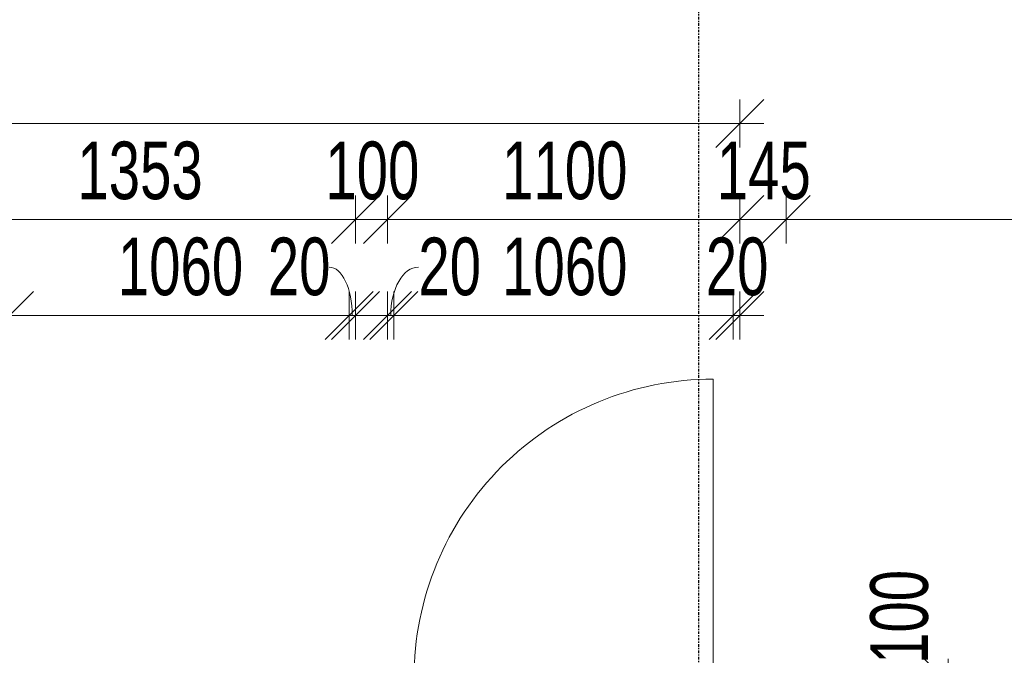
# Model space of a CAD drawing. Header units: millimetres. Extents: x -80560 to 110805, y -11020 to 52719.
# Tile 61 of 184: x 54374 to 57449, y 18236 to 20223. Entities that reach past the tile are written whole.
import ezdxf

# ---------------------------------------------------------------- set-up
doc = ezdxf.new("R2010")
doc.units = ezdxf.units.MM
doc.linetypes.add('CENTER2', pattern=[20, 8, -4, 4, -4])
for name, color, linetype, lineweight in [('A-ANNO-DIMS', 211, 'Continuous', 9), ('A-ANNO-DIMS-100', 211, 'Continuous', 9), ('A-DOOR', 31, 'Continuous', 18), ('S-GRID', 1, 'Continuous', 9)]:
    doc.layers.add(name, color=color, linetype=linetype, lineweight=lineweight)
doc.styles.add('Arial_5', font='arial.ttf', dxfattribs={"width": 0.7, "height": 180})
doc.dimstyles.new('n3o_1_8', dxfattribs={"dimscale": 304.8, "dimtxt": 183.646692, "dimasz": 0.492126, "dimexe": 0.246063, "dimexo": 0.0625, "dimgap": 0.032808, "dimtad": 1, "dimdec": 0, "dimdsep": 46, "dimtxsty": 'Arial_5', "dimblk1": 'OBLIQUE', "dimblk2": 'OBLIQUE', "dimsah": 1, "dimcen": 0.09, "dimdle": 0.246063, "dimazin": 0, "dimtfac": 1, "dimtdec": 4, "dimtix": 1, "dimtmove": 0, "dimatfit": 3, "dimfxl": 0.246063, "dimfxlon": 1, "dimtvp": 1, "dimtolj": 1, "dimtzin": 0, "dimarcsym": 2})
doc.dimstyles.new('n3o_1_8_2', dxfattribs={"dimscale": 304.8, "dimtxt": 183.646692, "dimasz": 0.492126, "dimexe": 0.246063, "dimexo": 0.0625, "dimgap": 0.032808, "dimtad": 1, "dimdec": 0, "dimdsep": 46, "dimtxsty": 'Arial_5', "dimblk1": 'OBLIQUE', "dimblk2": 'OBLIQUE', "dimsah": 1, "dimcen": 0.09, "dimdle": 0.246063, "dimazin": 0, "dimtfac": 1, "dimtdec": 4, "dimtix": 1, "dimtmove": 1, "dimatfit": 3, "dimfxl": 0.246063, "dimfxlon": 1, "dimtvp": 1, "dimtolj": 1, "dimtzin": 0, "dimarcsym": 2})
doc.dimstyles.new('n3o_1_8_3', dxfattribs={"dimscale": 304.8, "dimtxt": 183.646692, "dimasz": 0.492126, "dimexe": 0.246063, "dimexo": 0.0625, "dimgap": 0.032808, "dimtad": 1, "dimdec": 0, "dimdsep": 46, "dimtxsty": 'Arial_5', "dimblk1": 'OBLIQUE', "dimblk2": 'OBLIQUE', "dimsah": 1, "dimcen": 0.09, "dimdle": 0.246063, "dimazin": 0, "dimtfac": 1, "dimtdec": 4, "dimtix": 1, "dimtmove": 0, "dimatfit": 3, "dimfxl": 0.246063, "dimfxlon": 1, "dimtvp": 1, "dimtolj": 1, "dimtzin": 0, "dimarcsym": 2})

# ---------------------------------------------------------------- blocks, each defined once
blk = doc.blocks.new('00_n3o_symbool_swingangle - std-31745489-DO_01 eerste verdieping')
at = {"layer": 'A-DOOR'}
blk.add_line((-415, -10), (-415, -944), dxfattribs=at)
blk.add_arc((-415, -10), 934, 270, 0, dxfattribs=at)
blk = doc.blocks.new('DIMBLOCK239-DO_01 eerste verdieping')
at = {"layer": 'A-ANNO-DIMS-100'}
for p, q in [((54069.8, 19598), (54144.8, 19673)), ((54069.8, 19523), (54069.8, 19673)), ((55422.3, 19598), (55497.3, 19673)), ((55422.3, 19523), (55422.3, 19673)), ((54069.8, 19598), (53994.8, 19523)), ((54069.8, 19598), (55422.3, 19598)), ((54069.8, 19598), (54069.8, 19523)), ((55422.3, 19598), (55347.3, 19523)), ((55422.3, 19598), (55422.3, 19523))]:
    blk.add_line(p, q, dxfattribs=at)
at = {"layer": 'A-ANNO-DIMS-100', "color": 0, "insert": (54553.9, 19841.7), "char_height": 180, "width": 461.094, "attachment_point": 1, "line_spacing_factor": 0.941778, "style": 'Arial_5'}
blk.add_mtext('1353', dxfattribs=at)
blk = doc.blocks.new('_Oblique')
at = {"color": 0, "linetype": 'ByBlock', "lineweight": -2}
blk.add_line((-0.5, -0.5), (0.5, 0.5), dxfattribs=at)
blk = doc.blocks.new('DIMBLOCK240-DO_01 eerste verdieping')
at = {"layer": 'A-ANNO-DIMS-100'}
for p, q in [((55422.3, 19598), (55497.3, 19673)), ((55422.3, 19523), (55422.3, 19673)), ((55522.3, 19598), (55597.3, 19673)), ((55522.3, 19523), (55522.3, 19673)), ((55422.3, 19598), (55347.3, 19523)), ((55422.3, 19598), (55522.3, 19598)), ((55422.3, 19598), (55422.3, 19523)), ((55522.3, 19598), (55447.3, 19523)), ((55522.3, 19598), (55522.3, 19523))]:
    blk.add_line(p, q, dxfattribs=at)
at = {"layer": 'A-ANNO-DIMS-100', "color": 0, "insert": (55328.2, 19841.7), "char_height": 180, "width": 345.821, "attachment_point": 1, "line_spacing_factor": 0.941778, "style": 'Arial_5'}
blk.add_mtext('100', dxfattribs=at)
blk = doc.blocks.new('DIMBLOCK241-DO_01 eerste verdieping')
at = {"layer": 'A-ANNO-DIMS-100'}
for p, q in [((55522.3, 19598), (55597.3, 19673)), ((55522.3, 19523), (55522.3, 19673)), ((56622.3, 19598), (56697.3, 19673)), ((56622.3, 19523), (56622.3, 19673)), ((55522.3, 19598), (55447.3, 19523)), ((55522.3, 19598), (56622.3, 19598)), ((55522.3, 19598), (55522.3, 19523)), ((56622.3, 19598), (56547.3, 19523)), ((56622.3, 19598), (56622.3, 19523))]:
    blk.add_line(p, q, dxfattribs=at)
at = {"layer": 'A-ANNO-DIMS-100', "color": 0, "insert": (55880.2, 19841.7), "char_height": 180, "width": 461.094, "attachment_point": 1, "line_spacing_factor": 0.941778, "style": 'Arial_5'}
blk.add_mtext('1100', dxfattribs=at)
blk = doc.blocks.new('DIMBLOCK242-DO_01 eerste verdieping')
at = {"layer": 'A-ANNO-DIMS-100'}
for p, q in [((56622.3, 19598), (56697.3, 19673)), ((56622.3, 19523), (56622.3, 19673)), ((56767.3, 19598), (56842.3, 19673)), ((56767.3, 19523), (56767.3, 19673)), ((56622.3, 19598), (56547.3, 19523)), ((56622.3, 19598), (56767.3, 19598)), ((56622.3, 19598), (56622.3, 19523)), ((56767.3, 19598), (56692.3, 19523)), ((56767.3, 19598), (56767.3, 19523))]:
    blk.add_line(p, q, dxfattribs=at)
at = {"layer": 'A-ANNO-DIMS-100', "color": 0, "insert": (56550.7, 19841.7), "char_height": 180, "width": 345.821, "attachment_point": 1, "line_spacing_factor": 0.941778, "style": 'Arial_5'}
blk.add_mtext('145', dxfattribs=at)
blk = doc.blocks.new('DIMBLOCK243-DO_01 eerste verdieping')
at = {"layer": 'A-ANNO-DIMS-100'}
for p, q in [((56767.3, 19598), (56842.3, 19673)), ((56767.3, 19523), (56767.3, 19673)), ((64544.8, 19598), (64619.8, 19673)), ((64544.8, 19523), (64544.8, 19673)), ((56767.3, 19598), (56692.3, 19523)), ((56767.3, 19598), (64544.8, 19598)), ((56767.3, 19598), (56767.3, 19523)), ((64544.8, 19598), (64469.8, 19523)), ((64544.8, 19598), (64544.8, 19523))]:
    blk.add_line(p, q, dxfattribs=at)
at = {"layer": 'A-ANNO-DIMS-100', "color": 0, "insert": (60463.9, 19841.7), "char_height": 180, "width": 461.094, "attachment_point": 1, "line_spacing_factor": 0.941778, "style": 'Arial_5'}
blk.add_mtext('7778', dxfattribs=at)
blk = doc.blocks.new('DIMBLOCK442-DO_01 eerste verdieping')
at = {"layer": 'A-ANNO-DIMS-100'}
for p, q in [((54069.8, 19298), (54144.8, 19373)), ((54069.8, 19223), (54069.8, 19373)), ((54342.3, 19298), (54417.3, 19373)), ((54342.3, 19223), (54342.3, 19373)), ((53994.8, 19298), (54342.3, 19298)), ((54069.8, 19298), (53994.8, 19223)), ((54069.8, 19298), (54069.8, 19223)), ((54342.3, 19298), (54267.3, 19223)), ((54342.3, 19298), (54342.3, 19223))]:
    blk.add_line(p, q, dxfattribs=at)
at = {"layer": 'A-ANNO-DIMS-100', "color": 0, "insert": (54062, 19541.7), "char_height": 180, "width": 345.821, "attachment_point": 1, "line_spacing_factor": 0.941778, "style": 'Arial_5'}
blk.add_mtext('273', dxfattribs=at)
blk = doc.blocks.new('DIMBLOCK443-DO_01 eerste verdieping')
at = {"layer": 'A-ANNO-DIMS-100'}
for p, q in [((54342.3, 19298), (54417.3, 19373)), ((54342.3, 19223), (54342.3, 19373)), ((55402.3, 19298), (55477.3, 19373)), ((55402.3, 19223), (55402.3, 19373)), ((54342.3, 19298), (54267.3, 19223)), ((54342.3, 19298), (55402.3, 19298)), ((54342.3, 19298), (54342.3, 19223)), ((55402.3, 19298), (55327.3, 19223)), ((55402.3, 19298), (55402.3, 19223))]:
    blk.add_line(p, q, dxfattribs=at)
at = {"layer": 'A-ANNO-DIMS-100', "color": 0, "insert": (54680.2, 19541.7), "char_height": 180, "width": 461.094, "attachment_point": 1, "line_spacing_factor": 0.941778, "style": 'Arial_5'}
blk.add_mtext('1060', dxfattribs=at)
blk = doc.blocks.new('DIMBLOCK444-DO_01 eerste verdieping')
at = {"layer": 'A-ANNO-DIMS-100'}
for p, q in [((55402.3, 19298), (55477.3, 19373)), ((55402.3, 19223), (55402.3, 19373)), ((55422.3, 19298), (55497.3, 19373)), ((55422.3, 19223), (55422.3, 19373)), ((55402.3, 19298), (55327.3, 19223)), ((55422.3, 19298), (55347.3, 19223)), ((55402.3, 19298), (55497.3, 19298)), ((55402.3, 19298), (55402.3, 19223)), ((55422.3, 19298), (55422.3, 19223))]:
    blk.add_line(p, q, dxfattribs=at)
blk.add_ellipse((55340.7, 19298), major_axis=(0, 151.3), ratio=0.473762, start_param=4.712389, end_param=6.283185, dxfattribs=at)
at = {"layer": 'A-ANNO-DIMS-100', "color": 0, "insert": (55148.5, 19541.7), "char_height": 180, "width": 230.547, "attachment_point": 1, "line_spacing_factor": 0.941778, "style": 'Arial_5'}
blk.add_mtext('20', dxfattribs=at)
blk = doc.blocks.new('DIMBLOCK445-DO_01 eerste verdieping')
at = {"layer": 'A-ANNO-DIMS-100'}
for p, q in [((55522.3, 19298), (55597.3, 19373)), ((55522.3, 19223), (55522.3, 19373)), ((55542.3, 19298), (55617.3, 19373)), ((55542.3, 19223), (55542.3, 19373)), ((55447.3, 19298), (55542.3, 19298)), ((55522.3, 19298), (55447.3, 19223)), ((55542.3, 19298), (55467.3, 19223)), ((55522.3, 19298), (55522.3, 19223)), ((55542.3, 19298), (55542.3, 19223))]:
    blk.add_line(p, q, dxfattribs=at)
blk.add_ellipse((55618.7, 19298), major_axis=(0, 151.3), ratio=0.570824, start_param=0, end_param=1.570796, dxfattribs=at)
at = {"layer": 'A-ANNO-DIMS-100', "color": 0, "insert": (55618.7, 19541.7), "char_height": 180, "width": 230.547, "attachment_point": 1, "line_spacing_factor": 0.941778, "style": 'Arial_5'}
blk.add_mtext('20', dxfattribs=at)
blk = doc.blocks.new('DIMBLOCK446-DO_01 eerste verdieping')
at = {"layer": 'A-ANNO-DIMS-100'}
for p, q in [((55542.3, 19298), (55617.3, 19373)), ((55542.3, 19223), (55542.3, 19373)), ((56602.3, 19298), (56677.3, 19373)), ((56602.3, 19223), (56602.3, 19373)), ((55542.3, 19298), (55467.3, 19223)), ((55542.3, 19298), (56602.3, 19298)), ((55542.3, 19298), (55542.3, 19223)), ((56602.3, 19298), (56527.3, 19223)), ((56602.3, 19298), (56602.3, 19223))]:
    blk.add_line(p, q, dxfattribs=at)
at = {"layer": 'A-ANNO-DIMS-100', "color": 0, "insert": (55880.2, 19541.7), "char_height": 180, "width": 461.094, "attachment_point": 1, "line_spacing_factor": 0.941778, "style": 'Arial_5'}
blk.add_mtext('1060', dxfattribs=at)
blk = doc.blocks.new('DIMBLOCK447-DO_01 eerste verdieping')
at = {"layer": 'A-ANNO-DIMS-100'}
for p, q in [((56602.3, 19298), (56677.3, 19373)), ((56602.3, 19223), (56602.3, 19373)), ((56622.3, 19298), (56697.3, 19373)), ((56622.3, 19223), (56622.3, 19373)), ((56602.3, 19298), (56527.3, 19223)), ((56622.3, 19298), (56547.3, 19223)), ((56602.3, 19298), (56697.3, 19298)), ((56602.3, 19298), (56602.3, 19223)), ((56622.3, 19298), (56622.3, 19223))]:
    blk.add_line(p, q, dxfattribs=at)
at = {"layer": 'A-ANNO-DIMS-100', "color": 0, "insert": (56516.3, 19541.7), "char_height": 180, "width": 230.547, "attachment_point": 1, "line_spacing_factor": 0.941778, "style": 'Arial_5'}
blk.add_mtext('20', dxfattribs=at)
blk = doc.blocks.new('DIMBLOCK483-DO_01 eerste verdieping')
at = {"layer": 'A-ANNO-DIMS-100'}
for p, q in [((50969.8, 19898), (51044.8, 19973)), ((50969.8, 19823), (50969.8, 19973)), ((56622.3, 19898), (56697.3, 19973)), ((56622.3, 19823), (56622.3, 19973)), ((50894.8, 19898), (56697.3, 19898)), ((50969.8, 19898), (50894.8, 19823)), ((50969.8, 19898), (50969.8, 19823)), ((56622.3, 19898), (56547.3, 19823)), ((56622.3, 19898), (56622.3, 19823))]:
    blk.add_line(p, q, dxfattribs=at)
at = {"layer": 'A-ANNO-DIMS-100', "color": 0, "insert": (53603.9, 20141.7), "char_height": 180, "width": 461.094, "attachment_point": 1, "line_spacing_factor": 0.941778, "style": 'Arial_5'}
blk.add_mtext('5653', dxfattribs=at)
blk = doc.blocks.new('DIMBLOCK506-DO_01 eerste verdieping')
at = {"layer": 'A-ANNO-DIMS-100'}
for p, q in [((57273.5, 18150), (57198.5, 18225)), ((57273.5, 18225), (57273.5, 18050)), ((57348.5, 18150), (57198.5, 18150)), ((57273.5, 18150), (57348.5, 18075)), ((57273.5, 18150), (57348.5, 18150)), ((57273.5, 18050), (57198.5, 18125)), ((57348.5, 18050), (57198.5, 18050)), ((57273.5, 18050), (57348.5, 17975)), ((57273.5, 18050), (57348.5, 18050))]:
    blk.add_line(p, q, dxfattribs=at)
blk.add_ellipse((57273.5, 18209.5), major_axis=(-151.3, 0), ratio=0.723847, start_param=0, end_param=1.570796, dxfattribs=at)
at = {"layer": 'A-ANNO-DIMS-100', "color": 0, "insert": (57029.9, 18209.5), "char_height": 180, "width": 345.821, "attachment_point": 1, "rotation": 90, "line_spacing_factor": 0.941778, "style": 'Arial_5'}
blk.add_mtext('100', dxfattribs=at)

msp = doc.modelspace()

# ---------------------------------------------------------------- linework, layer by layer
at = {"layer": 'S-GRID', "linetype": 'CENTER2', "lineweight": 25}
msp.add_line((56494.8, 4383.3), (56494.8, 52119.1), dxfattribs=at)

# ---------------------------------------------------------------- block references
at = {"layer": 'A-DOOR', "rotation": 180}
msp.add_blockref('00_n3o_symbool_swingangle - std-31745489-DO_01 eerste verdieping', (56124.3, 18155.5), dxfattribs=at)

# ---------------------------------------------------------------- dimensions: what is measured, and where the dimension line sits
at = {"layer": 'A-ANNO-DIMS'}
for base, p1, p2, dimstyle, override, picture, middle in [((56622.3189632, 19898.0341192), (50969.8189632, 19823.0341192), (56622.3189632, 19823.0341192), 'n3o_1_8_3', {"dimpost": '<>', "dimfxl": 5652.5}, 'DIMBLOCK483-DO_01 eerste verdieping', (53796.0689632, 19999.998649)), ((55422.3189632, 19598.0341192), (54069.8189632, 19523.0341192), (55422.3189632, 19523.0341192), 'n3o_1_8', {"dimpost": '<>', "dimfxl": 1352.5}, 'DIMBLOCK239-DO_01 eerste verdieping', (54746.0689632, 19699.998649)), ((55522.3, 19598), (55422.3, 19523), (55522.3, 19523), 'n3o_1_8', {"dimpost": '<>', "dimfxl": 100}, 'DIMBLOCK240-DO_01 eerste verdieping', (55472.3, 19699.9)), ((56622.3, 19598), (55522.3, 19523), (56622.3, 19523), 'n3o_1_8', {"dimpost": '<>', "dimfxl": 1100}, 'DIMBLOCK241-DO_01 eerste verdieping', (56072.3, 19699.9)), ((56767.3, 19598), (56622.3, 19523), (56767.3, 19523), 'n3o_1_8', {"dimpost": '<>', "dimfxl": 145}, 'DIMBLOCK242-DO_01 eerste verdieping', (56694.8, 19699.9)), ((64544.8189632, 19598.0341192), (56767.3189632, 19523.0341192), (64544.8189632, 19523.0341192), 'n3o_1_8', {"dimpost": '<>', "dimfxl": 7777.5}, 'DIMBLOCK243-DO_01 eerste verdieping', (60656.0689632, 19699.9372575)), ((54342.3189632, 19298.0341192), (54069.8189632, 19223.0341192), (54342.3189632, 19223.0341192), 'n3o_1_8_3', {"dimpost": '<>', "dimfxl": 272.5}, 'DIMBLOCK442-DO_01 eerste verdieping', (54206.0689632, 19399.998649)), ((55402.3, 19298), (54342.3, 19223), (55402.3, 19223), 'n3o_1_8_3', {"dimpost": '<>', "dimfxl": 1060}, 'DIMBLOCK443-DO_01 eerste verdieping', (54872.3, 19399.9)), ((56602.3, 19298), (55542.3, 19223), (56602.3, 19223), 'n3o_1_8_3', {"dimpost": '<>', "dimfxl": 1060}, 'DIMBLOCK446-DO_01 eerste verdieping', (56072.3, 19399.9)), ((56622.3, 19298), (56602.3, 19223), (56622.3, 19223), 'n3o_1_8_3', {"dimpost": '<>', "dimfxl": 20}, 'DIMBLOCK447-DO_01 eerste verdieping', (56612.3, 19399.9))]:
    dim = msp.add_linear_dim(base=base, p1=p1, p2=p2, dimstyle=dimstyle, override=override, dxfattribs=at)
    dim.commit()
    dim.dimension.update_dxf_attribs({"geometry": picture, "text_midpoint": middle})
for base, p1, p2, picture, middle in [((55422.3, 19298), (55402.3, 19223), (55422.3, 19223), 'DIMBLOCK444-DO_01 eerste verdieping', (55263.8, 19421.7)), ((55542.3, 19298), (55522.3, 19223), (55542.3, 19223), 'DIMBLOCK445-DO_01 eerste verdieping', (55733.9, 19421.7))]:
    dim = msp.add_linear_dim(base=base, p1=p1, p2=p2, dimstyle='n3o_1_8_2', override={"dimpost": '<>', "dimfxl": 20}, dxfattribs=at)
    dim.commit()
    dim.dimension.update_dxf_attribs({"geometry": picture, "text_midpoint": middle, "dimtype": 160})
dim = msp.add_linear_dim(base=(57273.5, 18050), p1=(57348.5, 18150), p2=(57348.5, 18050), angle=90, dimstyle='n3o_1_8_2', override={"dimpost": '<>', "dimfxl": 100}, dxfattribs=at)
dim.commit()
dim.dimension.update_dxf_attribs({"geometry": 'DIMBLOCK506-DO_01 eerste verdieping', "text_midpoint": (57149.9, 18382.4), "dimtype": 160, "text_rotation": 90})

doc.saveas('drawing.dxf')
